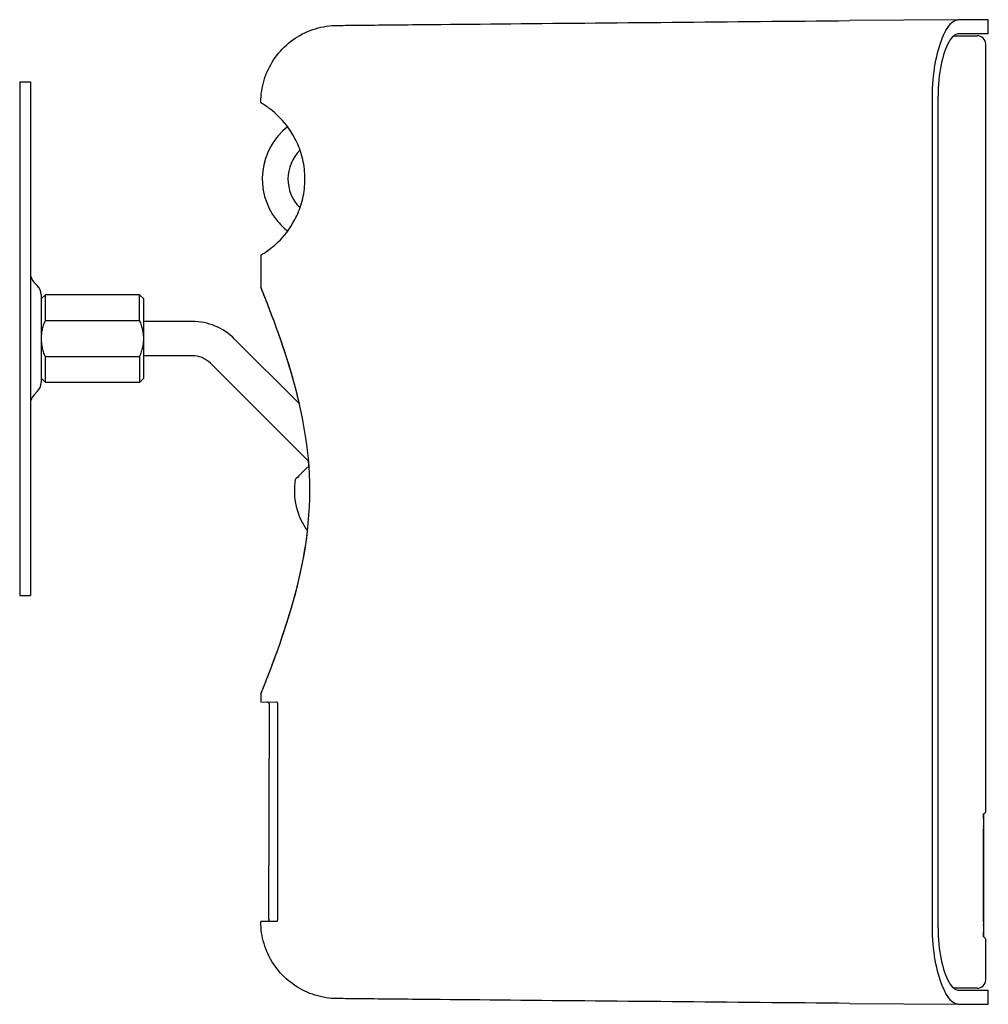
# Model space of a CAD drawing. Extents: x 1045 to 1651, y 1490 to 2391.
# Tile 11 of 11: x 1388 to 1614, y 2161 to 2391. Entities that reach past the tile are written whole.
import ezdxf

# ---------------------------------------------------------------- set-up
doc = ezdxf.new("R2010")
doc.units = 0
doc.layers.add('KF_SONA_5_SIDE', color=7, linetype='CONTINUOUS')

# ---------------------------------------------------------------- blocks, each defined once
blk = doc.blocks.new('KF_SONA_5_SIDE_1')
at = {"layer": 'KF_SONA_5_SIDE', "color": 179}
for p, q in [((119.64, 73.59), (122.1, 73.62)), ((122.1, 73.62), (124.57, 73.64)), ((124.57, 73.64), (127.05, 73.66)), ((127.05, 73.66), (129.55, 73.69)), ((129.55, 73.69), (132.06, 73.71)), ((132.06, 73.71), (134.57, 73.73)), ((134.57, 73.73), (137.1, 73.76)), ((137.1, 73.76), (139.63, 73.78)), ((139.63, 73.78), (142.17, 73.8)), ((142.17, 73.8), (144.72, 73.83)), ((144.72, 73.83), (147.27, 73.85)), ((147.27, 73.85), (149.83, 73.87)), ((149.83, 73.87), (152.39, 73.9)), ((152.39, 73.9), (154.96, 73.92)), ((154.96, 73.92), (157.54, 73.94)), ((157.54, 73.94), (160.12, 73.97)), ((160.12, 73.97), (162.7, 73.99)), ((162.7, 73.99), (165.29, 74.01)), ((165.29, 74.01), (167.89, 74.04)), ((167.89, 74.04), (170.48, 74.06)), ((170.48, 74.06), (173.08, 74.08)), ((173.08, 74.08), (175.68, 74.11)), ((175.68, 74.11), (178.28, 74.13)), ((178.28, 74.13), (180.88, 74.15)), ((180.88, 74.15), (183.48, 74.18)), ((183.48, 74.18), (186.09, 74.2)), ((186.09, 74.2), (188.69, 74.22)), ((188.69, 74.22), (191.3, 74.25)), ((191.3, 74.25), (193.9, 74.27)), ((219.22, 74.49), (193.9, 74.27)), ((217.57, 73.57), (217.86, 73.85)), ((217.86, 73.85), (218.14, 74.08)), ((218.14, 74.08), (218.42, 74.26)), ((218.42, 74.26), (218.69, 74.39)), ((218.69, 74.39), (218.97, 74.46)), ((218.97, 74.46), (219.24, 74.49)), ((226.35, 74.49), (219.24, 74.49)), ((226.35, 71.22), (226.35, 74.49)), ((66.07, 71.15), (66.66, 71.44)), ((66.66, 71.44), (67.26, 71.7)), ((67.26, 71.7), (67.86, 71.95)), ((67.86, 71.95), (68.48, 72.18)), ((68.48, 72.18), (69.1, 72.38)), ((69.1, 72.38), (69.72, 72.56)), ((69.72, 72.56), (70.36, 72.71)), ((70.36, 72.71), (71, 72.85)), ((71, 72.85), (71.64, 72.96)), ((71.64, 72.96), (72.29, 73.04)), ((72.29, 73.04), (72.93, 73.11)), ((72.93, 73.11), (73.58, 73.15)), ((73.58, 73.15), (73.91, 73.16)), ((73.91, 73.16), (74.07, 73.16)), ((74.07, 73.16), (74.15, 73.16)), ((74.15, 73.16), (74.17, 73.16)), ((74.17, 73.16), (74.18, 73.16)), ((74.18, 73.16), (74.18, 73.16)), ((74.18, 73.16), (74.19, 73.16)), ((74.19, 73.16), (74.23, 73.16)), ((74.23, 73.16), (74.3, 73.16)), ((74.3, 73.16), (74.38, 73.16)), ((74.38, 73.16), (74.5, 73.16)), ((74.5, 73.16), (74.63, 73.17)), ((74.63, 73.17), (74.79, 73.17)), ((74.79, 73.17), (74.97, 73.17)), ((74.97, 73.17), (75.16, 73.17)), ((75.16, 73.17), (75.61, 73.17)), ((75.61, 73.17), (76.13, 73.18)), ((76.13, 73.18), (76.71, 73.19)), ((76.71, 73.19), (77.34, 73.19)), ((77.34, 73.19), (78.03, 73.2)), ((78.03, 73.2), (78.75, 73.21)), ((78.75, 73.21), (79.51, 73.21)), ((79.51, 73.21), (80.32, 73.22)), ((80.32, 73.22), (81.15, 73.23)), ((81.15, 73.23), (82.02, 73.24)), ((82.02, 73.24), (82.91, 73.24)), ((82.91, 73.24), (83.82, 73.25)), ((83.82, 73.25), (84.76, 73.26)), ((84.76, 73.26), (85.71, 73.27)), ((85.71, 73.27), (86.69, 73.28)), ((86.69, 73.28), (87.68, 73.29)), ((87.68, 73.29), (88.7, 73.3)), ((88.7, 73.3), (89.72, 73.31)), ((89.72, 73.31), (90.77, 73.32)), ((90.77, 73.32), (91.82, 73.33)), ((91.82, 73.33), (92.89, 73.34)), ((92.89, 73.34), (93.97, 73.35)), ((93.97, 73.35), (96.15, 73.37)), ((96.15, 73.37), (98.38, 73.39)), ((98.38, 73.39), (100.64, 73.41)), ((100.64, 73.41), (102.93, 73.44)), ((102.93, 73.44), (105.25, 73.46)), ((105.25, 73.46), (107.6, 73.48)), ((107.6, 73.48), (109.98, 73.5)), ((109.98, 73.5), (112.37, 73.53)), ((112.37, 73.53), (114.78, 73.55)), ((114.78, 73.55), (117.2, 73.57)), ((117.2, 73.57), (119.64, 73.59)), ((215.91, 70.9), (216.18, 71.46)), ((216.18, 71.46), (216.45, 71.97)), ((216.45, 71.97), (216.73, 72.44)), ((216.73, 72.44), (217.01, 72.86)), ((217.01, 72.86), (217.29, 73.24)), ((217.29, 73.24), (217.57, 73.57)), ((62.81, 68.98), (63.32, 69.39)), ((63.32, 69.39), (63.84, 69.78)), ((63.84, 69.78), (64.38, 70.15)), ((64.38, 70.15), (64.93, 70.5)), ((64.93, 70.5), (65.49, 70.83)), ((65.49, 70.83), (66.07, 71.15)), ((215.16, 68.98), (215.4, 69.66)), ((215.4, 69.66), (215.65, 70.3)), ((215.65, 70.3), (215.91, 70.9)), ((217.1, 69.23), (216.84, 68.73)), ((217.36, 69.68), (217.1, 69.23)), ((217.63, 70.07), (217.36, 69.68)), ((217.91, 70.4), (217.63, 70.07)), ((218.18, 70.67), (217.91, 70.4)), ((218.45, 70.88), (218.18, 70.67)), ((218.26, 70.74), (223.74, 70.74)), ((218.72, 71.04), (218.45, 70.88)), ((218.98, 71.13), (218.72, 71.04)), ((219.24, 71.16), (218.98, 71.13)), ((226.35, 71.22), (219.24, 71.16)), ((60.5, 66.66), (60.93, 67.16)), ((60.93, 67.16), (61.37, 67.64)), ((61.37, 67.64), (61.84, 68.1)), ((61.84, 68.1), (62.31, 68.55)), ((62.31, 68.55), (62.81, 68.98)), ((214.29, 65.9), (214.49, 66.72)), ((214.49, 66.72), (214.7, 67.5)), ((214.7, 67.5), (214.92, 68.26)), ((214.92, 68.26), (215.16, 68.98)), ((216.12, 66.97), (215.91, 66.31)), ((216.35, 67.59), (216.12, 66.97)), ((216.59, 68.18), (216.35, 67.59)), ((216.84, 68.73), (216.59, 68.18)), ((225.74, -110.2), (225.74, 68.74)), ((58.65, 63.97), (58.98, 64.54)), ((58.98, 64.54), (59.33, 65.09)), ((59.33, 65.09), (59.7, 65.63)), ((59.7, 65.63), (60.09, 66.15)), ((60.09, 66.15), (60.5, 66.66)), ((213.95, 64.17), (214.12, 65.05)), ((214.12, 65.05), (214.29, 65.9)), ((215.51, 64.82), (215.33, 64.01)), ((215.71, 65.59), (215.51, 64.82)), ((215.91, 66.31), (215.71, 65.59)), ((57.54, 61.6), (57.78, 62.21)), ((57.78, 62.21), (58.05, 62.81)), ((58.05, 62.81), (58.34, 63.39)), ((58.34, 63.39), (58.65, 63.97)), ((213.55, 61.38), (213.67, 62.33)), ((213.67, 62.33), (213.8, 63.26)), ((213.8, 63.26), (213.95, 64.17)), ((215.02, 62.27), (214.89, 61.35)), ((215.17, 63.16), (215.02, 62.27)), ((215.33, 64.01), (215.17, 63.16)), ((56.94, 59.74), (57.12, 60.37)), ((57.12, 60.37), (57.32, 60.99)), ((57.32, 60.99), (57.54, 61.6)), ((213.38, 59.43), (213.46, 60.42)), ((213.46, 60.42), (213.55, 61.38)), ((214.79, 60.42), (214.71, 59.47)), ((214.89, 61.35), (214.79, 60.42)), ((56.46, 57.16), (56.55, 57.81)), ((56.55, 57.81), (56.65, 58.46)), ((56.65, 58.46), (56.79, 59.1)), ((56.79, 59.1), (56.94, 59.74)), ((213.3, 57.44), (213.33, 58.44)), ((213.33, 58.44), (213.38, 59.43)), ((214.62, 57.56), (214.61, 56.62)), ((214.65, 58.51), (214.62, 57.56)), ((214.71, 59.47), (214.65, 58.51)), ((56.35, 55.21), (56.36, 55.86)), ((56.36, 55.21), (56.35, 55.21)), ((56.35, 55.21), (56.35, 55.21)), ((56.35, 55.21), (56.35, 55.21)), ((56.35, 55.21), (56.35, 55.21)), ((56.35, 55.21), (56.35, 55.21)), ((56.35, 55.21), (56.35, 55.21)), ((56.35, 55.21), (56.35, 55.21)), ((56.36, 55.86), (56.4, 56.51)), ((56.36, 55.2), (56.36, 55.21)), ((56.36, 55.21), (56.36, 55.21)), ((56.37, 55.2), (56.36, 55.2)), ((56.36, 55.2), (56.36, 55.2)), ((56.37, 55.2), (56.37, 55.2)), ((56.4, 56.51), (56.46, 57.16)), ((213.29, 56.44), (213.3, 57.44)), ((213.29, -137.46), (213.29, 56.44)), ((214.61, -137.64), (214.61, 56.62)), ((56.37, 55.19), (56.37, 55.2)), ((56.37, 55.2), (56.37, 55.2)), ((56.38, 55.19), (56.37, 55.19)), ((56.39, 55.19), (56.38, 55.19)), ((56.38, 55.19), (56.38, 55.19)), ((56.39, 55.18), (56.39, 55.19)), ((56.39, 55.19), (56.39, 55.19)), ((56.4, 55.18), (56.39, 55.18)), ((56.41, 55.17), (56.4, 55.18)), ((56.4, 55.18), (56.4, 55.18)), ((56.42, 55.17), (56.41, 55.17)), ((56.42, 55.17), (56.42, 55.17)), ((56.46, 55.02), (56.45, 55.04)), ((56.52, 54.99), (56.46, 55.02)), ((56.62, 54.93), (56.52, 54.99)), ((56.75, 54.85), (56.62, 54.93)), ((56.93, 54.74), (56.75, 54.85)), ((57.14, 54.6), (56.93, 54.74)), ((57.39, 54.44), (57.14, 54.6)), ((57.67, 54.25), (57.39, 54.44)), ((57.98, 54.03), (57.67, 54.25)), ((58.32, 53.78), (57.98, 54.03)), ((58.7, 53.49), (58.32, 53.78)), ((59.09, 53.17), (58.7, 53.49)), ((59.52, 52.81), (59.09, 53.17)), ((59.96, 52.42), (59.52, 52.81)), ((60.42, 51.98), (59.96, 52.42)), ((60.9, 51.5), (60.42, 51.98)), ((61.39, 50.97), (60.9, 51.5)), ((61.89, 50.39), (61.39, 50.97)), ((62.39, 49.77), (61.89, 50.39)), ((62.88, 49.1), (62.39, 49.77)), ((63.38, 48.37), (62.88, 49.1)), ((63.86, 47.59), (63.38, 48.37)), ((64.32, 46.75), (63.86, 47.59)), ((64.54, 46.31), (64.32, 46.75)), ((64.76, 45.86), (64.54, 46.31)), ((64.97, 45.4), (64.76, 45.86)), ((65.17, 44.92), (64.97, 45.4)), ((65.36, 44.44), (65.17, 44.92)), ((65.54, 43.94), (65.36, 44.44)), ((65.71, 43.43), (65.54, 43.94)), ((65.86, 42.91), (65.71, 43.43)), ((66.01, 42.37), (65.86, 42.91)), ((66.14, 41.83), (66.01, 42.37)), ((66.26, 41.28), (66.14, 41.83)), ((66.36, 40.72), (66.26, 41.28)), ((66.46, 40.16), (66.36, 40.72)), ((66.53, 39.59), (66.46, 40.16)), ((66.58, 39.02), (66.53, 39.59)), ((66.62, 38.44), (66.58, 39.02)), ((66.65, 37.87), (66.62, 38.44)), ((66.66, 37.29), (66.65, 37.87)), ((66.65, 36.71), (66.66, 37.29)), ((66.45, 34.4), (66.52, 34.97)), ((66.52, 34.97), (66.58, 35.55)), ((66.58, 35.55), (66.62, 36.13)), ((66.62, 36.13), (66.65, 36.71)), ((66.01, 32.19), (66.14, 32.73)), ((66.14, 32.73), (66.26, 33.28)), ((66.26, 33.28), (66.36, 33.84)), ((66.36, 33.84), (66.45, 34.4)), ((65.17, 29.65), (65.36, 30.13)), ((65.36, 30.13), (65.53, 30.63)), ((65.53, 30.63), (65.7, 31.14)), ((65.7, 31.14), (65.86, 31.66)), ((65.86, 31.66), (66.01, 32.19)), ((63.86, 27), (64.32, 27.83)), ((64.32, 27.83), (64.54, 28.26)), ((64.54, 28.26), (64.76, 28.71)), ((64.76, 28.71), (64.97, 29.17)), ((64.97, 29.17), (65.17, 29.65)), ((62.39, 24.81), (62.89, 25.49)), ((62.89, 25.49), (63.38, 26.21)), ((63.38, 26.21), (63.86, 27)), ((60.43, 22.6), (60.91, 23.09)), ((60.91, 23.09), (61.39, 23.61)), ((61.39, 23.61), (61.89, 24.19)), ((61.89, 24.19), (62.39, 24.81)), ((57.98, 20.55), (58.32, 20.8)), ((58.32, 20.8), (58.69, 21.09)), ((58.69, 21.09), (59.09, 21.41)), ((59.09, 21.41), (59.52, 21.77)), ((59.52, 21.77), (59.96, 22.17)), ((59.96, 22.17), (60.43, 22.6)), ((56.35, 19.37), (56.35, 12.04)), ((56.45, 19.55), (56.46, 19.56)), ((56.46, 19.56), (56.52, 19.59)), ((56.52, 19.59), (56.62, 19.65)), ((56.62, 19.65), (56.76, 19.73)), ((56.76, 19.73), (56.93, 19.84)), ((56.93, 19.84), (57.14, 19.98)), ((57.14, 19.98), (57.39, 20.14)), ((57.39, 20.14), (57.67, 20.33)), ((57.67, 20.33), (57.98, 20.55)), ((56.36, 11.97), (56.35, 12.04)), ((56.38, 11.91), (56.36, 11.97)), ((56.38, 11.93), (56.36, 11.97)), ((56.41, 11.84), (56.38, 11.93)), ((56.41, 11.85), (56.38, 11.91)), ((56.45, 11.75), (56.41, 11.85)), ((56.48, 11.68), (56.41, 11.84)), ((56.5, 11.63), (56.45, 11.75)), ((56.56, 11.47), (56.48, 11.68)), ((56.56, 11.49), (56.5, 11.63)), ((56.63, 11.32), (56.56, 11.49)), ((56.67, 11.2), (56.56, 11.47)), ((56.7, 11.13), (56.63, 11.32)), ((56.8, 10.88), (56.67, 11.2)), ((56.79, 10.91), (56.7, 11.13)), ((56.88, 10.68), (56.79, 10.91)), ((56.95, 10.51), (56.8, 10.88)), ((56.99, 10.42), (56.88, 10.68)), ((57.12, 10.09), (56.95, 10.51)), ((57.09, 10.15), (56.99, 10.42)), ((57.21, 9.86), (57.09, 10.15)), ((57.3, 9.64), (57.12, 10.09)), ((57.33, 9.56), (57.21, 9.86)), ((57.49, 9.15), (57.3, 9.64)), ((57.59, 8.9), (57.33, 9.56)), ((57.69, 8.63), (57.49, 9.15)), ((57.87, 8.19), (57.59, 8.9)), ((57.91, 8.08), (57.69, 8.63)), ((58.16, 7.44), (57.87, 8.19)), ((58.14, 7.5), (57.91, 8.08)), ((58.37, 6.9), (58.14, 7.5)), ((58.47, 6.64), (58.16, 7.44)), ((58.61, 6.27), (58.37, 6.9)), ((58.78, 5.8), (58.47, 6.64)), ((58.85, 5.63), (58.61, 6.27)), ((59.11, 4.94), (58.78, 5.8)), ((59.1, 4.97), (58.85, 5.63)), ((59.35, 4.29), (59.1, 4.97)), ((59.44, 4.04), (59.11, 4.94)), ((59.61, 3.6), (59.35, 4.29)), ((59.78, 3.12), (59.44, 4.04)), ((59.86, 2.89), (59.61, 3.6)), ((60.12, 2.18), (59.78, 3.12)), ((60.12, 2.17), (59.86, 2.89)), ((60.46, 1.22), (60.12, 2.18)), ((60.39, 1.43), (60.12, 2.17)), ((60.92, -0.07), (60.39, 1.43)), ((60.81, 0.23), (60.46, 1.22)), ((61.16, -0.77), (60.81, 0.23)), ((61.44, -1.61), (60.92, -0.07)), ((61.51, -1.79), (61.16, -0.77)), ((61.97, -3.18), (61.44, -1.61)), ((61.85, -2.82), (61.51, -1.79)), ((62.19, -3.87), (61.85, -2.82)), ((62.49, -4.8), (61.97, -3.18)), ((62.53, -4.92), (62.19, -3.87)), ((63, -6.44), (62.49, -4.8)), ((62.86, -6), (62.53, -4.92)), ((63.19, -7.08), (62.86, -6)), ((63.49, -8.11), (63, -6.44)), ((63.51, -8.18), (63.19, -7.08)), ((63.98, -9.81), (63.49, -8.11)), ((63.83, -9.29), (63.51, -8.18)), ((64.14, -10.4), (63.83, -9.29)), ((64.45, -11.52), (63.98, -9.81)), ((64.45, -11.53), (64.14, -10.4)), ((64.89, -13.26), (64.45, -11.52)), ((64.74, -12.67), (64.45, -11.53)), ((65.03, -13.81), (64.74, -12.67)), ((65.32, -15.03), (64.89, -13.26)), ((65.3, -14.97), (65.03, -13.81)), ((65.72, -16.82), (65.32, -15.03)), ((66.09, -18.63), (65.72, -16.82)), ((66.43, -20.46), (66.09, -18.63)), ((66.74, -22.3), (66.43, -20.46)), ((67.02, -24.16), (66.74, -22.3)), ((67.26, -26.03), (67.02, -24.16)), ((67.46, -27.9), (67.26, -26.03)), ((67.62, -29.79), (67.46, -27.9)), ((67.6, -29.72), (67.5, -28.48)), ((67.73, -31.68), (67.62, -29.79)), ((67.79, -33.58), (67.73, -31.68)), ((67.81, -35.49), (67.79, -33.58)), ((67.79, -37.4), (67.81, -35.49)), ((67.72, -39.31), (67.79, -37.4)), ((67.45, -43.11), (67.6, -41.21)), ((67.6, -41.21), (67.72, -39.31)), ((67.26, -45), (67.45, -43.11)), ((67.03, -46.86), (67.26, -45)), ((67.07, -46.52), (67.27, -44.94)), ((66.59, -49.65), (66.84, -48.09)), ((66.75, -48.72), (67.03, -46.86)), ((66.84, -48.09), (67.07, -46.52)), ((66.1, -52.37), (66.44, -50.55)), ((66.32, -51.2), (66.59, -49.65)), ((66.44, -50.55), (66.75, -48.72)), ((65.71, -54.26), (66.03, -52.74)), ((65.72, -54.18), (66.1, -52.37)), ((66.03, -52.74), (66.32, -51.2)), ((65.33, -55.96), (65.72, -54.18)), ((65.37, -55.77), (65.71, -54.26)), ((64.65, -58.73), (65.02, -57.26)), ((64.9, -57.73), (65.33, -55.96)), ((65.02, -57.26), (65.37, -55.77)), ((63.98, -61.2), (64.45, -59.48)), ((64.26, -60.2), (64.65, -58.73)), ((64.45, -59.48), (64.9, -57.73)), ((63.44, -63.08), (63.86, -61.65)), ((63.5, -62.9), (63.98, -61.2)), ((63.86, -61.65), (64.26, -60.2)), ((63, -64.56), (63.5, -62.9)), ((63.02, -64.49), (63.44, -63.08)), ((61.97, -67.81), (62.49, -66.2)), ((62.15, -67.26), (62.59, -65.89)), ((62.49, -66.2), (63, -64.56)), ((62.59, -65.89), (63.02, -64.49)), ((61.27, -69.92), (61.71, -68.6)), ((61.45, -69.39), (61.97, -67.81)), ((61.71, -68.6), (62.15, -67.26)), ((60.38, -72.48), (60.83, -71.22)), ((60.39, -72.44), (60.92, -70.93)), ((60.83, -71.22), (61.27, -69.92)), ((60.92, -70.93), (61.45, -69.39)), ((59.87, -73.89), (60.13, -73.17)), ((59.94, -73.71), (60.38, -72.48)), ((60.13, -73.17), (60.39, -72.44)), ((59.07, -76.06), (59.5, -74.91)), ((59.1, -75.98), (59.35, -75.3)), ((59.35, -75.3), (59.61, -74.6)), ((59.5, -74.91), (59.94, -73.71)), ((59.61, -74.6), (59.87, -73.89)), ((58.14, -78.51), (58.37, -77.91)), ((58.25, -78.21), (58.45, -77.7)), ((58.37, -77.91), (58.61, -77.29)), ((58.45, -77.7), (58.65, -77.17)), ((58.61, -77.29), (58.85, -76.64)), ((58.65, -77.17), (59.07, -76.06)), ((58.85, -76.64), (59.1, -75.98)), ((57.3, -80.66), (57.49, -80.17)), ((57.35, -80.52), (57.52, -80.1)), ((57.49, -80.17), (57.7, -79.64)), ((57.52, -80.1), (57.69, -79.66)), ((57.69, -79.66), (57.87, -79.2)), ((57.7, -79.64), (57.91, -79.09)), ((57.87, -79.2), (58.06, -78.71)), ((57.91, -79.09), (58.14, -78.51)), ((58.06, -78.71), (58.25, -78.21)), ((56.4, -82.9), (56.44, -82.78)), ((56.41, -82.86), (56.48, -82.7)), ((56.44, -82.78), (56.51, -82.63)), ((56.48, -82.7), (56.56, -82.49)), ((56.51, -82.63), (56.59, -82.43)), ((56.56, -82.49), (56.67, -82.22)), ((56.59, -82.43), (56.68, -82.2)), ((56.67, -82.22), (56.8, -81.9)), ((56.68, -82.2), (56.79, -81.93)), ((56.79, -81.93), (56.91, -81.62)), ((56.8, -81.9), (56.95, -81.52)), ((56.91, -81.62), (57.05, -81.28)), ((56.95, -81.52), (57.12, -81.11)), ((57.05, -81.28), (57.19, -80.92)), ((57.12, -81.11), (57.3, -80.66)), ((57.19, -80.92), (57.35, -80.52)), ((56.35, -83.06), (56.36, -82.99)), ((56.35, -83.06), (56.35, -84.89)), ((56.35, -84.89), (60.09, -84.93)), ((56.36, -82.99), (56.38, -82.95)), ((56.36, -82.99), (56.38, -82.95)), ((56.38, -82.95), (56.4, -82.9)), ((56.38, -82.95), (56.39, -82.91)), ((56.39, -82.91), (56.41, -82.86)), ((57.75, -84.91), (57.72, -84.9)), ((57.79, -84.91), (57.75, -84.91)), ((57.82, -84.91), (57.79, -84.91)), ((57.86, -84.92), (57.82, -84.91)), ((57.89, -84.93), (57.86, -84.92)), ((57.93, -84.94), (57.89, -84.93)), ((57.96, -84.95), (57.93, -84.94)), ((58, -84.96), (57.96, -84.95)), ((58.03, -84.98), (58, -84.96)), ((58.07, -84.99), (58.03, -84.98)), ((58.1, -85.01), (58.07, -84.99)), ((58.13, -85.04), (58.1, -85.01)), ((58.16, -85.06), (58.13, -85.04)), ((58.19, -85.08), (58.16, -85.06)), ((58.21, -85.11), (58.19, -85.08)), ((60.11, -84.93), (60.09, -84.93)), ((60.12, -84.93), (60.11, -84.93)), ((60.14, -84.94), (60.12, -84.93)), ((60.15, -84.94), (60.14, -84.94)), ((60.16, -84.95), (60.15, -84.94)), ((60.18, -84.96), (60.16, -84.95)), ((60.19, -84.98), (60.18, -84.96)), ((60.2, -84.99), (60.19, -84.98)), ((60.21, -85.01), (60.2, -84.99)), ((60.23, -85.03), (60.21, -85.01)), ((60.24, -85.05), (60.23, -85.03)), ((60.25, -85.07), (60.24, -85.05)), ((60.26, -85.09), (60.25, -85.07)), ((60.27, -85.12), (60.26, -85.09)), ((58.24, -85.13), (58.21, -85.11)), ((58.21, -135.64), (58.34, -85.41)), ((58.26, -85.16), (58.24, -85.13)), ((58.28, -85.19), (58.26, -85.16)), ((58.3, -85.22), (58.28, -85.19)), ((58.31, -85.26), (58.3, -85.22)), ((58.33, -85.29), (58.31, -85.26)), ((58.33, -85.33), (58.33, -85.29)), ((58.34, -85.37), (58.33, -85.33)), ((58.34, -85.41), (58.34, -85.37)), ((60.28, -85.14), (60.27, -85.12)), ((60.28, -85.17), (60.28, -85.14)), ((60.29, -85.2), (60.28, -85.17)), ((60.3, -85.23), (60.29, -85.2)), ((60.3, -85.26), (60.3, -85.23)), ((60.31, -85.29), (60.3, -85.26)), ((60.31, -85.33), (60.31, -85.29)), ((60.31, -85.36), (60.31, -85.33)), ((60.32, -85.39), (60.31, -85.36)), ((60.32, -85.42), (60.32, -85.39)), ((60.32, -135.63), (60.32, -85.42)), ((225.72, -110.39), (225.67, -110.58)), ((225.74, -110.2), (225.72, -110.39)), ((225.2, -111.34), (225.19, -111.59)), ((225.19, -111.52), (225.2, -111.34)), ((225.19, -111.71), (225.19, -111.52)), ((225.19, -111.59), (225.19, -111.85)), ((225.19, -111.92), (225.19, -111.71)), ((225.19, -111.85), (225.19, -112.12)), ((225.19, -112.12), (225.19, -111.92)), ((225.19, -112.12), (225.19, -138.68)), ((225.21, -111.14), (225.2, -111.34)), ((225.2, -111.34), (225.21, -111.19)), ((225.45, -110.9), (225.21, -111.14)), ((225.21, -111.19), (225.22, -111.06)), ((225.22, -111.06), (225.23, -110.97)), ((225.23, -110.97), (225.23, -110.94)), ((225.57, -110.75), (225.45, -110.9)), ((225.67, -110.58), (225.57, -110.75)), ((225.21, -113.99), (225.21, -114.54)), ((225.21, -136.21), (225.21, -114.54)), ((58.21, -135.64), (58.21, -135.67)), ((58.21, -135.67), (58.21, -135.71)), ((60.31, -135.69), (60.32, -135.66)), ((60.31, -135.72), (60.31, -135.69)), ((60.32, -135.66), (60.32, -135.63)), ((60.09, -136.13), (56.35, -136.16)), ((56.36, -136.83), (56.35, -136.18)), ((56.39, -137.48), (56.36, -136.83)), ((56.46, -138.13), (56.39, -137.48)), ((58.1, -136.14), (58.09, -136.14)), ((58.11, -136.13), (58.1, -136.14)), ((58.1, -136.14), (58.1, -136.14)), ((58.12, -136.13), (58.11, -136.13)), ((58.13, -136.1), (58.12, -136.12)), ((58.12, -136.12), (58.12, -136.13)), ((58.14, -136.09), (58.13, -136.1)), ((58.15, -136.08), (58.14, -136.09)), ((58.16, -136.04), (58.15, -136.06)), ((58.15, -136.06), (58.15, -136.08)), ((58.17, -136.02), (58.16, -136.04)), ((58.18, -135.97), (58.17, -136)), ((58.17, -136), (58.17, -136.02)), ((58.19, -135.92), (58.18, -135.95)), ((58.18, -135.95), (58.18, -135.97)), ((58.2, -135.83), (58.19, -135.87)), ((58.19, -135.87), (58.19, -135.9)), ((58.19, -135.9), (58.19, -135.92)), ((58.21, -135.74), (58.2, -135.77)), ((58.2, -135.77), (58.2, -135.8)), ((58.2, -135.8), (58.2, -135.83)), ((58.21, -135.71), (58.21, -135.74)), ((60.09, -136.13), (60.11, -136.12)), ((60.11, -136.12), (60.12, -136.12)), ((60.12, -136.12), (60.14, -136.12)), ((60.14, -136.12), (60.15, -136.11)), ((60.15, -136.11), (60.16, -136.1)), ((60.16, -136.1), (60.18, -136.09)), ((60.18, -136.09), (60.19, -136.07)), ((60.19, -136.07), (60.2, -136.06)), ((60.2, -136.06), (60.21, -136.04)), ((60.21, -136.04), (60.23, -136.02)), ((60.23, -136.02), (60.24, -136)), ((60.24, -136), (60.25, -135.98)), ((60.25, -135.98), (60.26, -135.96)), ((60.26, -135.96), (60.27, -135.93)), ((60.27, -135.93), (60.28, -135.91)), ((60.28, -135.88), (60.29, -135.85)), ((60.28, -135.91), (60.28, -135.88)), ((60.29, -135.85), (60.3, -135.82)), ((60.3, -135.79), (60.31, -135.76)), ((60.3, -135.82), (60.3, -135.79)), ((60.31, -135.76), (60.31, -135.72)), ((213.3, -138.46), (213.29, -137.46)), ((214.61, -137.64), (214.62, -138.58)), ((225.21, -136.21), (225.21, -136.76)), ((56.54, -138.78), (56.46, -138.13)), ((56.64, -139.42), (56.54, -138.78)), ((56.77, -140.07), (56.64, -139.42)), ((56.93, -140.7), (56.77, -140.07)), ((213.33, -139.46), (213.3, -138.46)), ((213.38, -140.45), (213.33, -139.46)), ((214.62, -138.58), (214.65, -139.53)), ((214.65, -139.53), (214.71, -140.49)), ((225.19, -138.68), (225.19, -138.95)), ((225.19, -138.88), (225.19, -138.68)), ((225.19, -139.08), (225.19, -138.88)), ((225.19, -138.95), (225.19, -139.21)), ((225.19, -139.27), (225.19, -139.08)), ((225.19, -139.21), (225.2, -139.45)), ((225.2, -139.45), (225.19, -139.27)), ((225.2, -139.45), (225.21, -139.65)), ((225.21, -139.61), (225.2, -139.45)), ((225.22, -139.73), (225.21, -139.61)), ((225.21, -139.65), (225.45, -139.89)), ((225.23, -139.82), (225.22, -139.73)), ((225.23, -139.85), (225.23, -139.82)), ((225.45, -139.89), (225.57, -140.04)), ((225.57, -140.04), (225.67, -140.22)), ((225.67, -140.22), (225.72, -140.4)), ((57.1, -141.33), (56.93, -140.7)), ((57.3, -141.96), (57.1, -141.33)), ((57.52, -142.57), (57.3, -141.96)), ((57.76, -143.18), (57.52, -142.57)), ((213.46, -141.44), (213.38, -140.45)), ((213.55, -142.41), (213.46, -141.44)), ((213.67, -143.36), (213.55, -142.41)), ((214.71, -140.49), (214.79, -141.44)), ((214.79, -141.44), (214.89, -142.37)), ((214.89, -142.37), (215.02, -143.29)), ((225.72, -140.4), (225.74, -140.6)), ((225.74, -149.76), (225.74, -140.6)), ((58.03, -143.78), (57.76, -143.18)), ((58.32, -144.36), (58.03, -143.78)), ((58.62, -144.94), (58.32, -144.36)), ((213.8, -144.29), (213.67, -143.36)), ((213.95, -145.19), (213.8, -144.29)), ((215.02, -143.29), (215.17, -144.17)), ((215.17, -144.17), (215.33, -145.03)), ((58.95, -145.5), (58.62, -144.94)), ((59.3, -146.06), (58.95, -145.5)), ((59.67, -146.6), (59.3, -146.06)), ((60.06, -147.13), (59.67, -146.6)), ((60.47, -147.64), (60.06, -147.13)), ((214.12, -146.07), (213.95, -145.19)), ((214.3, -146.93), (214.12, -146.07)), ((214.49, -147.74), (214.3, -146.93)), ((215.33, -145.03), (215.51, -145.84)), ((215.51, -145.84), (215.71, -146.61)), ((215.71, -146.61), (215.91, -147.32)), ((60.89, -148.14), (60.47, -147.64)), ((61.33, -148.62), (60.89, -148.14)), ((61.79, -149.08), (61.33, -148.62)), ((62.27, -149.53), (61.79, -149.08)), ((214.7, -148.53), (214.49, -147.74)), ((214.93, -149.28), (214.7, -148.53)), ((215.16, -150), (214.93, -149.28)), ((215.91, -147.32), (216.12, -147.99)), ((216.12, -147.99), (216.35, -148.61)), ((216.35, -148.61), (216.59, -149.2)), ((216.59, -149.2), (216.84, -149.75)), ((62.76, -149.96), (62.27, -149.53)), ((63.27, -150.37), (62.76, -149.96)), ((63.79, -150.76), (63.27, -150.37)), ((64.33, -151.14), (63.79, -150.76)), ((64.88, -151.49), (64.33, -151.14)), ((65.44, -151.83), (64.88, -151.49)), ((215.41, -150.69), (215.16, -150)), ((215.66, -151.33), (215.41, -150.69)), ((215.92, -151.93), (215.66, -151.33)), ((216.84, -149.75), (217.1, -150.25)), ((217.1, -150.25), (217.36, -150.7)), ((217.36, -150.7), (217.63, -151.09)), ((217.63, -151.09), (217.91, -151.42)), ((217.91, -151.42), (218.18, -151.69)), ((218.18, -151.69), (218.45, -151.9)), ((223.74, -151.76), (218.26, -151.76)), ((66.02, -152.14), (65.44, -151.83)), ((66.6, -152.43), (66.02, -152.14)), ((67.19, -152.7), (66.6, -152.43)), ((67.8, -152.95), (67.19, -152.7)), ((68.41, -153.17), (67.8, -152.95)), ((69.04, -153.38), (68.41, -153.17)), ((69.67, -153.56), (69.04, -153.38)), ((70.3, -153.72), (69.67, -153.56)), ((70.94, -153.86), (70.3, -153.72)), ((71.58, -153.97), (70.94, -153.86)), ((72.23, -154.06), (71.58, -153.97)), ((72.88, -154.12), (72.23, -154.06)), ((216.18, -152.48), (215.92, -151.93)), ((216.45, -153), (216.18, -152.48)), ((216.73, -153.46), (216.45, -153)), ((217.01, -153.89), (216.73, -153.46)), ((217.29, -154.26), (217.01, -153.89)), ((218.45, -151.9), (218.72, -152.05)), ((218.72, -152.05), (218.98, -152.15)), ((218.98, -152.15), (219.24, -152.18)), ((219.24, -152.18), (226.35, -152.24)), ((226.35, -155.51), (226.35, -152.24)), ((73.53, -154.16), (72.88, -154.12)), ((74.18, -154.18), (73.53, -154.16)), ((74.19, -154.18), (74.18, -154.18)), ((74.23, -154.18), (74.19, -154.18)), ((74.29, -154.18), (74.23, -154.18)), ((74.38, -154.18), (74.29, -154.18)), ((74.49, -154.18), (74.38, -154.18)), ((74.62, -154.18), (74.49, -154.18)), ((74.77, -154.19), (74.62, -154.18)), ((74.95, -154.19), (74.77, -154.19)), ((75.14, -154.19), (74.95, -154.19)), ((75.59, -154.19), (75.14, -154.19)), ((76.1, -154.2), (75.59, -154.19)), ((76.68, -154.21), (76.1, -154.2)), ((77.31, -154.21), (76.68, -154.21)), ((78, -154.22), (77.31, -154.21)), ((78.72, -154.22), (78, -154.22)), ((79.49, -154.23), (78.72, -154.22)), ((80.29, -154.24), (79.49, -154.23)), ((81.12, -154.25), (80.29, -154.24)), ((81.98, -154.25), (81.12, -154.25)), ((82.87, -154.26), (81.98, -154.25)), ((83.78, -154.27), (82.87, -154.26)), ((84.72, -154.28), (83.78, -154.27)), ((85.68, -154.29), (84.72, -154.28)), ((86.66, -154.3), (85.68, -154.29)), ((87.66, -154.31), (86.66, -154.3)), ((88.67, -154.32), (87.66, -154.31)), ((89.69, -154.33), (88.67, -154.32)), ((90.73, -154.34), (89.69, -154.33)), ((91.78, -154.35), (90.73, -154.34)), ((92.85, -154.36), (91.78, -154.35)), ((93.92, -154.37), (92.85, -154.36)), ((96.11, -154.39), (93.92, -154.37)), ((98.34, -154.41), (96.11, -154.39)), ((100.6, -154.43), (98.34, -154.41)), ((102.89, -154.46), (100.6, -154.43)), ((105.21, -154.48), (102.89, -154.46)), ((107.56, -154.5), (105.21, -154.48)), ((109.92, -154.52), (107.56, -154.5)), ((112.31, -154.54), (109.92, -154.52)), ((114.71, -154.57), (112.31, -154.54)), ((117.14, -154.59), (114.71, -154.57)), ((119.58, -154.61), (117.14, -154.59)), ((122.05, -154.64), (119.58, -154.61)), ((124.52, -154.66), (122.05, -154.64)), ((127.01, -154.68), (124.52, -154.66)), ((129.51, -154.7), (127.01, -154.68)), ((132.03, -154.73), (129.51, -154.7)), ((134.55, -154.75), (132.03, -154.73)), ((137.08, -154.78), (134.55, -154.75)), ((139.62, -154.8), (137.08, -154.78)), ((142.17, -154.82), (139.62, -154.8)), ((144.72, -154.85), (142.17, -154.82)), ((147.27, -154.87), (144.72, -154.85)), ((149.83, -154.89), (147.27, -154.87)), ((152.39, -154.92), (149.83, -154.89)), ((154.96, -154.94), (152.39, -154.92)), ((157.53, -154.96), (154.96, -154.94)), ((160.11, -154.99), (157.53, -154.96)), ((162.69, -155.01), (160.11, -154.99)), ((165.28, -155.03), (162.69, -155.01)), ((167.87, -155.06), (165.28, -155.03)), ((170.47, -155.08), (167.87, -155.06)), ((173.07, -155.1), (170.47, -155.08)), ((175.67, -155.13), (173.07, -155.1)), ((178.27, -155.15), (175.67, -155.13)), ((180.88, -155.17), (178.27, -155.15)), ((183.48, -155.2), (180.88, -155.17)), ((186.09, -155.22), (183.48, -155.2)), ((188.69, -155.24), (186.09, -155.22)), ((191.3, -155.26), (188.69, -155.24)), ((193.9, -155.29), (191.3, -155.26)), ((193.9, -155.29), (219.22, -155.51)), ((217.57, -154.59), (217.29, -154.26)), ((217.86, -154.87), (217.57, -154.59)), ((218.14, -155.1), (217.86, -154.87)), ((218.42, -155.28), (218.14, -155.1)), ((218.7, -155.41), (218.42, -155.28)), ((218.97, -155.48), (218.7, -155.41)), ((219.24, -155.51), (218.97, -155.48)), ((219.24, -155.51), (226.35, -155.51))]:
    blk.add_line(p, q, dxfattribs=at)
at = {"layer": 'KF_SONA_5_SIDE'}
for p, q in [((0, 60), (0, -60)), ((0, 60), (2.5, 60)), ((2.5, 60), (2.5, -60)), ((4.12, 12.38), (3.38, 13.12)), ((5, 10.26), (5, -10.26)), ((5, 9.25), (6, 10.25)), ((6, 4.23), (6, 10.25)), ((28, 10.25), (6, 10.25)), ((29, 9.25), (28, 10.25)), ((28, 4.23), (28, 10.25)), ((29, -9.25), (29, 9.25)), ((6, 4.23), (28, 4.23)), ((40.31, 4), (29, 4)), ((65.37, -15.26), (50.21, -0.1)), ((6, -10.25), (6, -4.23)), ((28, -4.23), (6, -4.23)), ((28, -4.23), (28, -10.25)), ((40.31, -4), (29, -4)), ((67.54, -28.74), (44.55, -5.76)), ((5, -9.25), (6, -10.25)), ((28, -10.25), (6, -10.25)), ((29, -9.25), (28, -10.25)), ((4.12, -12.38), (3.38, -13.12)), ((0, -60), (2.5, -60))]:
    blk.add_line(p, q, dxfattribs=at)
for centre, radius, start, end in [((5.5, 15.24), 3, 180, 225), ((2, 10.26), 3, 0, 45), ((40.31, -10), 14, 45, 90), ((40.31, -10), 6, 45, 90), ((2, -10.26), 3, 315, 0), ((5.5, -15.24), 3, 135, 180)]:
    blk.add_arc(centre, radius, start, end, dxfattribs=at)
at = {"layer": 'KF_SONA_5_SIDE', "color": 179}
for points in [[(225.74, 68.74), (225.74, 69.85), (224.85, 70.74), (223.74, 70.74)], [(56.35, 55.21), (56.35, 55.14), (56.39, 55.07), (56.45, 55.04)], [(62.61, 49.47), (55.88, 44.18), (54.72, 34.43), (60.02, 27.71)], [(65.5, 44.03), (61.78, 40.34), (61.76, 34.32), (65.45, 30.6)], [(65.45, 30.6), (65.47, 30.58), (65.49, 30.56), (65.5, 30.55)], [(60.02, 27.71), (60.77, 26.74), (61.64, 25.87), (62.61, 25.11)], [(56.45, 19.55), (56.39, 19.51), (56.35, 19.44), (56.35, 19.37)], [(67.61, -29.7), (65.62, -31.69), (64.4, -32.91), (64.4, -32.91)], [(64.4, -32.91), (63.7, -37.14), (64.74, -41.48), (67.27, -44.94)], [(225.21, -113.99), (225.21, -113.91), (225.2, -113.83), (225.19, -113.75)], [(225.19, -137), (225.2, -136.92), (225.21, -136.84), (225.21, -136.76)], [(223.74, -151.76), (224.85, -151.76), (225.74, -150.86), (225.74, -149.76)]]:
    blk.add_open_spline(points, degree=3, dxfattribs=at)
at = {"layer": 'KF_SONA_5_SIDE'}
for points, weights in [([(6, -4.23), (4.25, 0), (6, 4.23)], [4.02494659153, 4.41946465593, 4.02494659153]), ([(28, 4.23), (29.75, 0), (28, -4.23)], [1, 1.09801821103, 1])]:
    blk.add_rational_spline(points, weights, degree=2, dxfattribs=at)

msp = doc.modelspace()

# ---------------------------------------------------------------- block references
at = {"layer": 'KF_SONA_5_SIDE'}
msp.add_blockref('KF_SONA_5_SIDE_1', (1387.98, 2316.8), dxfattribs=at)

doc.saveas('drawing.dxf')
